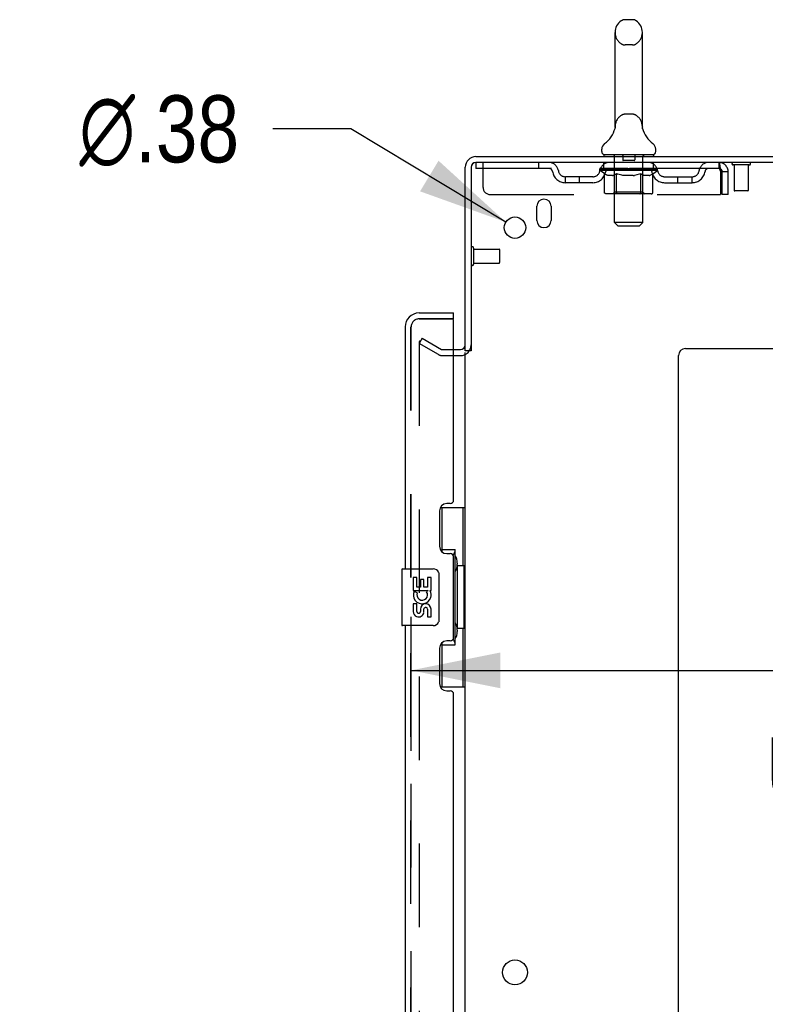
# Model space of a CAD drawing. Header units: inches. Extents: x 0 to 267, y 0 to 173.
# Tile 18 of 22: x 138 to 151, y 108 to 125. Entities that reach past the tile are written whole.
import ezdxf

# ---------------------------------------------------------------- set-up
doc = ezdxf.new("R2010")
doc.units = ezdxf.units.IN
doc.header["$LTSCALE"] = 14.6988
doc.header["$MEASUREMENT"] = 0
doc.linetypes.add('HIDDEN', pattern=[0.2, 0.1, -0.1])
doc.layers.get('0').update_dxf_attribs({"linetype": 'CONTINUOUS'})
for name, color, linetype in [('DEFAULT_2', 8, 'HIDDEN'), ('DIMENSIONS', 7, 'CONTINUOUS'), ('MASTER_DOOR_ASSEMBLY', 7, 'CONTINUOUS'), ('SLAVE_DOOR_ASSEMBLY', 7, 'CONTINUOUS')]:
    doc.layers.add(name, color=color, linetype=linetype)
doc.styles.get("Standard").update_dxf_attribs({"font": 'arial.ttf'})
doc.styles.add('TEXTSTYLE_1', font='gdt', dxfattribs={"width": 0.8})
doc.dimstyles.new('DIMSTYLE_1', dxfattribs={"dimtxt": 1.179048, "dimasz": 1.572064, "dimexe": 0.09, "dimexo": 0.07, "dimgap": 0.0375, "dimtad": 0, "dimtih": 1, "dimtoh": 1, "dimzin": 4, "dimdsep": 46, "dimtxsty": 'Standard', "dimblk": '_FILLED', "dimblk1": '_FILLED', "dimblk2": '_FILLED', "dimcen": 0.09, "dimadec": 3, "dimazin": 1, "dimtfac": 1, "dimtdec": 3, "dimtofl": 0, "dimtmove": 0, "dimatfit": 3, "dimldrblk": '_FILLED', "dimfxl": 0, "dimtolj": 1, "dimtzin": 4, "dimarcsym": 0})
doc.dimstyles.new('DIMSTYLE_2', dxfattribs={"dimtxt": 1.179048, "dimasz": 1.572064, "dimexe": 0.09, "dimexo": 0.07, "dimgap": 0.09, "dimtad": 0, "dimtih": 1, "dimtoh": 1, "dimzin": 4, "dimdsep": 46, "dimtxsty": 'Standard', "dimblk": '_FILLED', "dimblk1": '_FILLED', "dimblk2": '_FILLED', "dimcen": 0.09, "dimadec": 3, "dimazin": 1, "dimtfac": 1, "dimtdec": 3, "dimtofl": 0, "dimtmove": 0, "dimatfit": 1, "dimldrblk": '_FILLED', "dimfxl": 0, "dimtolj": 1, "dimtzin": 4, "dimarcsym": 0})

# ---------------------------------------------------------------- blocks, each defined once
blk = doc.blocks.new('_FILLED')
at = {"color": 0, "linetype": 'ByBlock'}
blk.add_solid([(0, 0), (-1, 0.2), (-1, -0.2)], dxfattribs=at)
blk = doc.blocks.new('*D8')
at = {"layer": 'DIMENSIONS', "color": 2, "linetype": 'Continuous'}
for p, q in [((161.057, 116.944), (161.057, 112.468)), ((144.432, 114.069), (144.432, 112.468)), ((144.432, 113.883), (151.251, 113.883)), ((161.057, 113.883), (156.55, 113.883))]:
    blk.add_line(p, q, dxfattribs=at)
at = {"layer": 'DIMENSIONS', "color": 2, "linetype": 'Continuous', "xscale": 1.5720641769, "yscale": 1.5720641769, "zscale": 1.5720641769, "rotation": 180}
blk.add_blockref('_FILLED', (144.432, 113.883), dxfattribs=at)
at = {"layer": 'DIMENSIONS', "color": 2, "linetype": 'Continuous', "xscale": 1.5720641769, "yscale": 1.5720641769, "zscale": 1.5720641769}
blk.add_blockref('_FILLED', (161.057, 113.883), dxfattribs=at)
at = {"layer": 'DIMENSIONS', "color": 2, "linetype": 'Continuous', "insert": (153.9, 114.473), "char_height": 1.179, "width": 6.48696, "attachment_point": 2, "line_spacing_factor": 0.9}
blk.add_mtext('16.63\\PUSABLE\\PDEPTH', dxfattribs=at)
blk = doc.blocks.new('*D20')
at = {"layer": 'DIMENSIONS', "color": 2, "linetype": 'Continuous'}
for p, q in [((143.375, 123.407), (142, 123.407)), ((146.101, 121.767), (143.375, 123.407))]:
    blk.add_line(p, q, dxfattribs=at)
at = {"layer": 'DIMENSIONS', "color": 2, "linetype": 'Continuous', "xscale": 1.5720641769, "yscale": 1.5720641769, "zscale": 1.5720641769, "rotation": 328.9528380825}
blk.add_blockref('_FILLED', (146.101, 121.767), dxfattribs=at)
at = {"layer": 'DIMENSIONS', "color": 2, "linetype": 'Continuous', "insert": (141.41, 123.997), "char_height": 1.17905, "width": 3.86003, "attachment_point": 3, "line_spacing_factor": 0.9, "style": 'TEXTSTYLE_1'}
blk.add_mtext('{\\fgdt;n}\\fArial;.38', dxfattribs=at)

msp = doc.modelspace()

# ---------------------------------------------------------------- linework, layer by layer
at = {"color": 7, "linetype": 'Continuous'}
for p, q in [((148.325, 125.328), (148.198, 125.328)), ((148.02, 123.442), (148.02, 125.105)), ((148.503, 123.442), (148.503, 125.105)), ((148.014, 123.398), (148.014, 123.397)), ((148.019, 123.416), (148.018, 123.415)), ((148.019, 123.416), (148.018, 123.415)), ((148.018, 123.415), (148.018, 123.414)), ((148.018, 123.415), (148.018, 123.414)), ((148.018, 123.414), (148.018, 123.413)), ((148.018, 123.413), (148.018, 123.413)), ((148.018, 123.413), (148.018, 123.412)), ((148.018, 123.412), (148.018, 123.411)), ((148.02, 123.424), (148.019, 123.423)), ((148.019, 123.423), (148.019, 123.422)), ((148.019, 123.423), (148.019, 123.422)), ((148.019, 123.422), (148.019, 123.422)), ((148.019, 123.422), (148.019, 123.421)), ((148.019, 123.421), (148.019, 123.42)), ((148.019, 123.42), (148.019, 123.42)), ((148.019, 123.42), (148.019, 123.419)), ((148.019, 123.419), (148.019, 123.418)), ((148.019, 123.419), (148.019, 123.418)), ((148.019, 123.418), (148.019, 123.417)), ((148.019, 123.418), (148.019, 123.417)), ((148.019, 123.417), (148.019, 123.416)), ((148.02, 123.438), (148.02, 123.442)), ((148.02, 123.438), (148.02, 123.437)), ((148.02, 123.437), (148.02, 123.436)), ((148.02, 123.436), (148.02, 123.436)), ((148.02, 123.436), (148.02, 123.435)), ((148.02, 123.435), (148.02, 123.434)), ((148.02, 123.434), (148.02, 123.434)), ((148.02, 123.433), (148.02, 123.432)), ((148.02, 123.432), (148.02, 123.431)), ((148.02, 123.431), (148.02, 123.43)), ((148.02, 123.431), (148.02, 123.43)), ((148.02, 123.43), (148.02, 123.429)), ((148.02, 123.429), (148.02, 123.428)), ((148.02, 123.429), (148.02, 123.428)), ((148.02, 123.428), (148.02, 123.427)), ((148.02, 123.427), (148.02, 123.426)), ((148.02, 123.427), (148.02, 123.426)), ((148.02, 123.426), (148.02, 123.425)), ((148.02, 123.425), (148.02, 123.424)), ((148.02, 123.425), (148.02, 123.424)), ((148.503, 123.442), (148.503, 123.438)), ((148.503, 123.437), (148.503, 123.438)), ((148.503, 123.437), (148.503, 123.438)), ((148.503, 123.432), (148.503, 123.433)), ((148.503, 123.429), (148.503, 123.43)), ((148.503, 123.43), (148.503, 123.43)), ((148.503, 123.428), (148.503, 123.429)), ((148.503, 123.427), (148.503, 123.428)), ((148.503, 123.428), (148.503, 123.428)), ((148.503, 123.426), (148.503, 123.427)), ((148.503, 123.427), (148.503, 123.427)), ((148.503, 123.425), (148.503, 123.426)), ((148.503, 123.426), (148.503, 123.426)), ((148.503, 123.424), (148.503, 123.425)), ((148.503, 123.423), (148.503, 123.424)), ((148.503, 123.424), (148.503, 123.424)), ((148.504, 123.422), (148.503, 123.423)), ((148.504, 123.422), (148.503, 123.423)), ((148.504, 123.421), (148.504, 123.422)), ((148.504, 123.421), (148.504, 123.422)), ((148.504, 123.42), (148.504, 123.421)), ((148.504, 123.42), (148.504, 123.421)), ((148.504, 123.419), (148.504, 123.42)), ((148.504, 123.418), (148.504, 123.419)), ((148.504, 123.417), (148.504, 123.418)), ((148.504, 123.417), (148.504, 123.418)), ((148.504, 123.416), (148.504, 123.417)), ((148.505, 123.415), (148.504, 123.416)), ((148.505, 123.414), (148.504, 123.415)), ((148.505, 123.414), (148.505, 123.415)), ((148.505, 123.413), (148.505, 123.414)), ((148.505, 123.412), (148.505, 123.413)), ((148.505, 123.411), (148.505, 123.412)), ((148.509, 123.397), (148.508, 123.398)), ((147.786, 123.01), (147.786, 123.048)), ((148.736, 123.01), (148.736, 123.048)), ((147.824, 122.95), (147.824, 122.92)), ((148.699, 122.95), (147.824, 122.95)), ((148.699, 122.95), (148.699, 122.92)), ((145.49, 119.503), (145.386, 119.503))]:
    msp.add_line(p, q, dxfattribs=at)
at = {"color": 3, "linetype": 'Continuous'}
for p, q in [((145.575, 122.92), (163.334, 122.92)), ((163.386, 122.816), (145.58, 122.816)), ((145.386, 119.503), (145.386, 122.731)), ((145.49, 122.726), (145.49, 119.502)), ((146.646, 121.795), (146.646, 122.045)), ((146.896, 122.045), (146.896, 121.795)), ((149.261, 119.545), (161.136, 119.545)), ((145.386, 58.368), (145.386, 119.472)), ((149.136, 57.045), (149.136, 119.42))]:
    msp.add_line(p, q, dxfattribs=at)
at = {"color": 7, "linetype": 'Continuous'}
for points in [[(148.02, 123.435), (148.02, 123.434), (148.02, 123.433)], [(148.503, 123.43), (148.503, 123.431), (148.503, 123.431), (148.503, 123.432), (148.503, 123.433), (148.503, 123.433), (148.503, 123.434), (148.503, 123.435), (148.503, 123.435), (148.503, 123.436), (148.503, 123.437)], [(148.503, 123.433), (148.503, 123.434), (148.503, 123.435), (148.503, 123.435), (148.503, 123.436), (148.503, 123.437)]]:
    msp.add_lwpolyline(points, dxfattribs=at)
at = {"color": 3, "linetype": 'Continuous'}
for centre, radius in [((146.261, 121.67), 0.188), ((146.261, 108.57), 0.219)]:
    msp.add_circle(centre, radius, dxfattribs=at)
at = {"color": 7, "linetype": 'Continuous'}
for centre, radius, start, end in [((148.261, 125.105), 0.241, 123.1848, 180), ((148.198, 125.203), 0.125, 90, 123.1848), ((148.325, 125.203), 0.125, 56.8152, 90), ((148.261, 125.105), 0.241, 0, 56.8152), ((147.538, 123.548), 0.5, 306.7414, 344.6791), ((148.985, 123.548), 0.5, 195.3209, 233.2586), ((147.911, 123.048), 0.125, 126.7414, 180), ((148.611, 123.048), 0.125, 0, 53.2586), ((147.846, 123.01), 0.06, 180, 270), ((148.676, 123.01), 0.06, 270, 360), ((145.575, 122.731), 0.085, 93.758, 176.242)]:
    msp.add_arc(centre, radius, start, end, dxfattribs=at)
at = {"color": 3, "linetype": 'Continuous'}
for centre, radius, start, end in [((145.575, 122.731), 0.189, 90, 180), ((145.58, 122.726), 0.09, 90, 180), ((146.771, 122.045), 0.125, 0, 180), ((146.771, 121.795), 0.125, 180, 360), ((145.301, 119.609), 0.085, 270, 360), ((149.261, 119.42), 0.125, 90, 180)]:
    msp.add_arc(centre, radius, start, end, dxfattribs=at)
at = {"layer": 'DEFAULT_2', "color": 8, "linetype": 'HIDDEN'}
for p, q in [((148.325, 124.883), (148.198, 124.883)), ((148.325, 123.665), (148.198, 123.665)), ((148.015, 123.398), (148.014, 123.398)), ((148.014, 123.397), (148.014, 123.397)), ((148.014, 123.397), (148.014, 123.397)), ((148.014, 123.397), (148.014, 123.397)), ((148.509, 123.397), (148.509, 123.397)), ((145.574, 122.816), (145.574, 122.712)), ((145.574, 122.816), (145.58, 122.816)), ((145.699, 122.378), (145.699, 122.816)), ((146.674, 122.816), (146.674, 122.712)), ((147.824, 122.712), (147.824, 122.816)), ((148.004, 122.95), (148.004, 122.92)), ((148.012, 121.76), (148.012, 122.92)), ((148.156, 122.94), (148.156, 122.86)), ((148.356, 122.85), (148.166, 122.85)), ((148.366, 122.94), (148.366, 122.86)), ((148.51, 121.76), (148.51, 122.92)), ((148.519, 122.95), (148.519, 122.92)), ((148.699, 122.712), (148.699, 122.816)), ((149.844, 122.816), (149.844, 122.712)), ((149.847, 122.815), (149.844, 122.816)), ((149.844, 122.712), (145.574, 122.712)), ((147.755, 122.674), (147.755, 122.707)), ((147.755, 122.706), (148, 122.706)), ((147.833, 122.62), (147.755, 122.674)), ((148.768, 122.674), (147.755, 122.674)), ((147.756, 122.706), (147.756, 122.71)), ((147.852, 122.709), (147.756, 122.71)), ((147.763, 122.707), (147.763, 122.712)), ((147.77, 122.704), (147.77, 122.707)), ((147.77, 122.704), (148.753, 122.704)), ((147.777, 122.704), (147.777, 122.707)), ((147.778, 122.704), (147.778, 122.707)), ((147.786, 122.707), (147.786, 122.712)), ((147.799, 122.704), (147.799, 122.707)), ((147.8, 122.704), (147.8, 122.707)), ((147.823, 122.707), (147.823, 122.712)), ((147.833, 122.295), (147.833, 122.62)), ((147.833, 122.62), (147.845, 122.612)), ((147.835, 122.704), (147.835, 122.707)), ((147.837, 122.704), (147.837, 122.707)), ((147.852, 122.706), (147.852, 122.709)), ((147.874, 122.707), (147.874, 122.712)), ((147.875, 122.704), (147.875, 122.706)), ((147.875, 122.704), (147.875, 122.706)), ((147.878, 122.704), (147.878, 122.706)), ((147.883, 122.704), (147.883, 122.707)), ((147.884, 122.704), (147.884, 122.706)), ((147.886, 122.704), (147.886, 122.707)), ((147.889, 122.704), (147.889, 122.707)), ((147.892, 122.704), (147.892, 122.706)), ((147.904, 122.704), (147.904, 122.706)), ((147.918, 122.704), (147.918, 122.706)), ((147.919, 122.704), (147.919, 122.708)), ((147.935, 122.704), (147.935, 122.706)), ((147.936, 122.707), (147.936, 122.712)), ((147.944, 122.704), (147.944, 122.707)), ((147.947, 122.704), (147.947, 122.707)), ((147.955, 122.704), (147.955, 122.706)), ((147.964, 122.704), (147.964, 122.71)), ((147.976, 122.704), (147.976, 122.706)), ((147.978, 122.704), (147.978, 122.706)), ((148, 122.704), (148, 122.706)), ((148.054, 122.706), (148.004, 122.706)), ((148.008, 122.707), (148.008, 122.712)), ((148.011, 122.297), (148.011, 122.672)), ((148.014, 122.704), (148.014, 122.707)), ((148.018, 122.704), (148.018, 122.707)), ((148.022, 122.704), (148.022, 122.711)), ((148.026, 122.704), (148.026, 122.706)), ((148.034, 122.704), (148.034, 122.706)), ((148.047, 122.62), (148.035, 122.612)), ((148.047, 122.295), (148.047, 122.62)), ((148.047, 122.62), (148.07, 122.612)), ((148.054, 122.704), (148.054, 122.706)), ((148.114, 122.706), (148.066, 122.706)), ((148.083, 122.704), (148.083, 122.706)), ((148.088, 122.707), (148.088, 122.712)), ((148.091, 122.704), (148.091, 122.707)), ((148.093, 122.704), (148.093, 122.711)), ((148.095, 122.704), (148.095, 122.707)), ((148.101, 122.704), (148.101, 122.707)), ((148.114, 122.704), (148.114, 122.706)), ((148.178, 122.706), (148.134, 122.706)), ((148.145, 122.704), (148.145, 122.706)), ((148.17, 122.706), (148.261, 122.712)), ((148.174, 122.707), (148.174, 122.712)), ((148.174, 122.707), (148.174, 122.712)), ((148.174, 122.712), (148.174, 122.712)), ((148.174, 122.704), (148.174, 122.707)), ((148.177, 122.704), (148.177, 122.707)), ((148.178, 122.704), (148.178, 122.707)), ((148.178, 122.704), (148.178, 122.706)), ((148.245, 122.706), (148.206, 122.706)), ((148.211, 122.704), (148.211, 122.706)), ((148.245, 122.704), (148.245, 122.706)), ((148.259, 122.707), (148.259, 122.707)), ((148.259, 122.704), (148.259, 122.707)), ((148.259, 122.704), (148.259, 122.707)), ((148.261, 122.707), (148.261, 122.712)), ((148.261, 122.712), (148.353, 122.706)), ((148.263, 122.704), (148.263, 122.707)), ((148.263, 122.707), (148.264, 122.707)), ((148.264, 122.704), (148.264, 122.707)), ((148.278, 122.704), (148.278, 122.706)), ((148.278, 122.706), (148.317, 122.706)), ((148.312, 122.704), (148.312, 122.706)), ((148.345, 122.704), (148.345, 122.707)), ((148.345, 122.704), (148.345, 122.706)), ((148.345, 122.706), (148.389, 122.706)), ((148.346, 122.704), (148.346, 122.707)), ((148.349, 122.707), (148.349, 122.712)), ((148.349, 122.707), (148.349, 122.712)), ((148.349, 122.712), (148.349, 122.712)), ((148.349, 122.704), (148.349, 122.707)), ((148.378, 122.704), (148.378, 122.706)), ((148.409, 122.704), (148.409, 122.706)), ((148.409, 122.706), (148.457, 122.706)), ((148.422, 122.704), (148.422, 122.707)), ((148.428, 122.704), (148.428, 122.707)), ((148.43, 122.704), (148.43, 122.711)), ((148.432, 122.704), (148.432, 122.707)), ((148.435, 122.707), (148.435, 122.712)), ((148.44, 122.704), (148.44, 122.706)), ((148.474, 122.619), (148.451, 122.612)), ((148.469, 122.704), (148.469, 122.706)), ((148.469, 122.706), (148.519, 122.706)), ((148.474, 122.295), (148.474, 122.619)), ((148.474, 122.619), (148.486, 122.612)), ((148.489, 122.704), (148.489, 122.706)), ((148.497, 122.704), (148.497, 122.706)), ((148.501, 122.704), (148.501, 122.711)), ((148.505, 122.704), (148.505, 122.707)), ((148.509, 122.704), (148.509, 122.707)), ((148.511, 122.297), (148.511, 122.672)), ((148.515, 122.707), (148.515, 122.712)), ((148.523, 122.704), (148.523, 122.706)), ((148.523, 122.706), (148.684, 122.706)), ((148.545, 122.704), (148.545, 122.706)), ((148.547, 122.704), (148.547, 122.706)), ((148.559, 122.704), (148.559, 122.71)), ((148.568, 122.704), (148.568, 122.706)), ((148.576, 122.704), (148.576, 122.707)), ((148.579, 122.704), (148.579, 122.707)), ((148.587, 122.707), (148.587, 122.712)), ((148.588, 122.704), (148.588, 122.706)), ((148.604, 122.704), (148.604, 122.708)), ((148.605, 122.704), (148.605, 122.706)), ((148.619, 122.704), (148.619, 122.706)), ((148.631, 122.704), (148.631, 122.706)), ((148.634, 122.704), (148.634, 122.707)), ((148.637, 122.704), (148.637, 122.707)), ((148.639, 122.704), (148.639, 122.707)), ((148.639, 122.704), (148.639, 122.706)), ((148.645, 122.704), (148.645, 122.706)), ((148.648, 122.704), (148.648, 122.706)), ((148.648, 122.704), (148.648, 122.706)), ((148.649, 122.707), (148.649, 122.712)), ((148.688, 122.619), (148.677, 122.611)), ((148.686, 122.704), (148.686, 122.707)), ((148.688, 122.704), (148.688, 122.707)), ((148.688, 122.619), (148.768, 122.674)), ((148.688, 122.295), (148.688, 122.619)), ((148.7, 122.707), (148.7, 122.712)), ((148.723, 122.704), (148.723, 122.707)), ((148.724, 122.704), (148.724, 122.707)), ((148.737, 122.707), (148.737, 122.712)), ((148.745, 122.704), (148.745, 122.707)), ((148.746, 122.704), (148.746, 122.707)), ((148.753, 122.704), (148.753, 122.707)), ((148.76, 122.707), (148.76, 122.712)), ((148.768, 122.674), (148.768, 122.712)), ((149.877, 122.649), (149.877, 122.253)), ((149.907, 122.253), (149.907, 122.649)), ((150.011, 122.649), (149.907, 122.649)), ((150.011, 122.253), (150.011, 122.649)), ((150.382, 122.773), (150.098, 122.773)), ((150.116, 122.773), (150.116, 122.326)), ((150.364, 122.773), (150.364, 122.326)), ((147.147, 122.461), (147.147, 122.565)), ((147.63, 122.565), (147.147, 122.565)), ((147.63, 122.461), (147.147, 122.461)), ((147.397, 122.461), (147.397, 122.565)), ((147.856, 122.605), (147.845, 122.612)), ((147.868, 122.599), (147.856, 122.605)), ((147.88, 122.593), (147.868, 122.599)), ((147.891, 122.589), (147.879, 122.594)), ((147.902, 122.585), (147.891, 122.589)), ((147.977, 122.585), (147.902, 122.585)), ((147.977, 122.585), (147.989, 122.589)), ((148, 122.593), (147.989, 122.589)), ((148.012, 122.599), (148, 122.593)), ((148.023, 122.605), (148.011, 122.599)), ((148.035, 122.612), (148.023, 122.605)), ((148.093, 122.605), (148.07, 122.612)), ((148.116, 122.599), (148.093, 122.605)), ((148.138, 122.594), (148.115, 122.599)), ((148.16, 122.589), (148.138, 122.594)), ((148.182, 122.585), (148.16, 122.589)), ((148.341, 122.585), (148.182, 122.585)), ((148.341, 122.585), (148.363, 122.589)), ((148.385, 122.593), (148.362, 122.589)), ((148.407, 122.599), (148.384, 122.593)), ((148.429, 122.605), (148.406, 122.599)), ((148.452, 122.612), (148.429, 122.605)), ((148.497, 122.605), (148.486, 122.612)), ((148.508, 122.599), (148.497, 122.605)), ((148.519, 122.593), (148.508, 122.599)), ((148.529, 122.589), (148.518, 122.594)), ((148.54, 122.585), (148.529, 122.589)), ((148.623, 122.585), (148.54, 122.585)), ((148.623, 122.585), (148.634, 122.589)), ((148.645, 122.593), (148.634, 122.589)), ((148.655, 122.599), (148.644, 122.593)), ((148.666, 122.605), (148.655, 122.599)), ((148.677, 122.611), (148.666, 122.605)), ((148.893, 122.565), (149.376, 122.565)), ((148.893, 122.461), (149.376, 122.461)), ((149.126, 122.461), (149.126, 122.565)), ((149.376, 122.461), (149.376, 122.565)), ((148.011, 122.297), (147.98, 122.266)), ((148.511, 122.297), (148.011, 122.297)), ((148.465, 122.269), (148.467, 122.271)), ((148.47, 122.276), (148.472, 122.279)), ((148.472, 122.279), (148.473, 122.283)), ((148.511, 122.297), (148.543, 122.266)), ((150.354, 122.316), (150.126, 122.316)), ((145.824, 122.253), (149.877, 122.253)), ((148.654, 122.266), (147.867, 122.266)), ((148.457, 122.266), (148.459, 122.266)), ((148.459, 122.266), (148.461, 122.266)), ((148.461, 122.266), (148.463, 122.267)), ((148.463, 122.267), (148.465, 122.269)), ((150.011, 122.253), (149.907, 122.253)), ((148.072, 121.7), (148.012, 121.76)), ((148.51, 121.76), (148.012, 121.76)), ((148.45, 121.7), (148.51, 121.76)), ((148.072, 121.7), (148.45, 121.7)), ((145.533, 121.312), (145.533, 121.028)), ((145.533, 121.294), (145.98, 121.294)), ((145.99, 121.284), (145.99, 121.056)), ((145.533, 121.046), (145.98, 121.046)), ((144.626, 119.724), (144.574, 119.634)), ((144.626, 119.724), (144.966, 119.528)), ((144.574, 119.654), (144.574, 58.185)), ((144.914, 119.438), (144.574, 119.634)), ((144.982, 119.524), (145.301, 119.524)), ((144.982, 119.42), (145.301, 119.42))]:
    msp.add_line(p, q, dxfattribs=at)
for points in [[(149.847, 122.815), (149.849, 122.812), (149.852, 122.806), (149.854, 122.799), (149.856, 122.79), (149.859, 122.779), (149.861, 122.767), (149.863, 122.753), (149.866, 122.738), (149.868, 122.721), (149.87, 122.704), (149.873, 122.686), (149.875, 122.668), (149.877, 122.649)], [(149.852, 122.708), (149.849, 122.71), (149.847, 122.711), (149.844, 122.712)], [(149.852, 122.708), (149.854, 122.706), (149.856, 122.702), (149.859, 122.698), (149.861, 122.693), (149.863, 122.688), (149.866, 122.682), (149.868, 122.676), (149.87, 122.67), (149.873, 122.663), (149.875, 122.656), (149.877, 122.649)], [(147.867, 122.266), (147.863, 122.266), (147.859, 122.266), (147.855, 122.267), (147.851, 122.269), (147.847, 122.271), (147.844, 122.273), (147.841, 122.276), (147.838, 122.279), (147.836, 122.283), (147.834, 122.287), (147.833, 122.291), (147.833, 122.295)], [(148.064, 122.266), (148.062, 122.266), (148.06, 122.266), (148.058, 122.267), (148.056, 122.269), (148.054, 122.271), (148.052, 122.273), (148.051, 122.276), (148.049, 122.279), (148.048, 122.283), (148.047, 122.287), (148.047, 122.291), (148.047, 122.295)], [(148.467, 122.271), (148.469, 122.273), (148.47, 122.276)], [(148.473, 122.283), (148.474, 122.287), (148.474, 122.291), (148.474, 122.295)], [(148.474, 122.287), (148.474, 122.291), (148.474, 122.295)], [(148.654, 122.266), (148.658, 122.266), (148.662, 122.266), (148.666, 122.267), (148.67, 122.269), (148.674, 122.271), (148.677, 122.273), (148.68, 122.276), (148.683, 122.279), (148.685, 122.283), (148.687, 122.287), (148.688, 122.291), (148.688, 122.295)], [(144.591, 119.674), (144.59, 119.674), (144.588, 119.674), (144.586, 119.673), (144.584, 119.672), (144.582, 119.671), (144.581, 119.67), (144.579, 119.669), (144.578, 119.667), (144.577, 119.665), (144.576, 119.663), (144.575, 119.661), (144.574, 119.659), (144.574, 119.657), (144.574, 119.654)], [(144.599, 119.672), (144.597, 119.673), (144.595, 119.674), (144.593, 119.674), (144.591, 119.674), (144.591, 119.674)]]:
    msp.add_lwpolyline(points, dxfattribs=at)
for centre, radius, start, end in [((148.261, 125.105), 0.241, 180, 236.8152), ((148.261, 125.105), 0.241, 303.1848, 360), ((148.198, 125.008), 0.125, 236.8152, 270), ((148.325, 125.008), 0.125, 270, 303.1848), ((148.198, 123.54), 0.125, 90, 123.1848), ((148.325, 123.54), 0.125, 56.8152, 90), ((148.261, 123.442), 0.241, 123.1848, 180), ((148.261, 123.442), 0.241, 0, 56.8152), ((146.858, 122.649), 0.167, 8.0716, 90), ((147.919, 122.649), 0.167, 90, 171.9284), ((147.982, 122.92), 0.03, 0, 90), ((148.146, 122.94), 0.01, 0, 90), ((148.166, 122.86), 0.01, 180, 270), ((148.356, 122.86), 0.01, 270, 360), ((148.376, 122.94), 0.01, 90, 180), ((148.54, 122.92), 0.03, 90, 180), ((148.604, 122.649), 0.167, 8.0716, 90), ((149.665, 122.649), 0.167, 90, 171.9284), ((149.844, 122.649), 0.167, 0, 90), ((150.098, 122.794), 0.0215, 90, 270), ((150.382, 122.794), 0.0215, 270, 90), ((146.858, 122.649), 0.0625, 7.9863, 90), ((147.147, 122.69), 0.229, 187.9863, 270), ((147.147, 122.69), 0.125, 188.0716, 270), ((147.63, 122.69), 0.125, 270, 351.9284), ((147.63, 122.69), 0.229, 270, 352.0137), ((147.919, 122.649), 0.0625, 90, 172.0137), ((147.98, 122.672), 0.0318, 0, 90), ((148.543, 122.672), 0.0318, 90, 180), ((148.604, 122.649), 0.0625, 7.9863, 90), ((148.893, 122.69), 0.229, 187.9863, 270), ((148.893, 122.69), 0.125, 188.0716, 270), ((149.376, 122.69), 0.125, 270, 351.9284), ((149.376, 122.69), 0.229, 270, 352.0137), ((149.665, 122.649), 0.0625, 90, 172.0137), ((149.844, 122.649), 0.063, 0, 90), ((145.824, 122.378), 0.125, 180, 270), ((150.126, 122.326), 0.01, 180, 270), ((150.354, 122.326), 0.01, 270, 360), ((145.512, 121.312), 0.0215, 0, 180), ((145.98, 121.284), 0.01, 0, 90), ((145.512, 121.028), 0.0215, 180, 360), ((145.98, 121.056), 0.01, 270, 360), ((144.982, 119.557), 0.033, 240, 270), ((145.301, 119.609), 0.189, 270, 360), ((144.982, 119.557), 0.137, 240, 270)]:
    msp.add_arc(centre, radius, start, end, dxfattribs=at)
for centre, major_axis, ratio, start_param, end_param in [((148.261, 122.712), (0.506, 0.005), 0.05963, 9.249616, 9.431313), ((148.261, 122.712), (0.506, 0), 0.060556, -3.083241, -2.96706), ((148.261, 122.712), (0.506, 0.011), 0.05688, 2.791345, 2.965878), ((147.775, 122.702), (0.158, -0.002), 0.05963, 0.605815, 1.645666), ((147.72, 122.702), (0.158, 0.002), 0.05963, 0.25549, 1.295341), ((148.261, 122.712), (0.506, -0.005), 0.05963, -2.96643, -2.791898), ((147.72, 122.697), (0.158, 0.003), 0.05688, 1.20151, 1.294789), ((147.775, 122.697), (0.158, 0), 0.060556, 1.551758, 1.645036), ((147.739, 122.697), (0.158, 0.002), 0.05963, 1.170259, 1.376596), ((147.776, 122.699), (0.131, 0.001), 0.05963, 1.065228, 1.614276), ((147.76, 122.699), (0.131, 0.003), 0.05688, 0.890143, 1.43919), ((147.806, 122.699), (0.131, 0), 0.060556, 1.240391, 1.789438), ((148.261, 122.712), (0.506, 0.015), 0.052395, 2.616403, 2.790936), ((147.825, 122.702), (0.158, -0.003), 0.05688, 0.7809, 1.820751), ((147.717, 122.702), (0.158, 0.003), 0.05688, 0.080405, 1.120256), ((148.261, 122.712), (0.506, -0.011), 0.05688, -2.791345, -2.616812), ((147.717, 122.697), (0.158, 0.005), 0.052395, 1.026568, 1.119847), ((147.825, 122.697), (0.158, -0.002), 0.05963, 1.72692, 1.820198), ((147.759, 122.699), (0.131, 0.004), 0.052395, 0.715201, 1.264248), ((147.851, 122.699), (0.131, -0.001), 0.05963, 1.415553, 1.9646), ((148.261, 122.712), (0.506, 0.02), 0.046319, 2.441654, 2.616187), ((147.888, 122.702), (0.158, -0.005), 0.052395, 0.955842, 1.995693), ((147.731, 122.702), (0.158, 0.005), 0.052395, -0.094537, 0.945314), ((148.261, 122.712), (0.506, -0.015), 0.052395, -2.616403, -2.44187), ((147.731, 122.697), (0.158, 0.006), 0.046319, 0.851819, 0.945098), ((147.888, 122.697), (0.158, -0.003), 0.05688, 1.902006, 1.995284), ((147.774, 122.699), (0.131, 0.005), 0.046319, 0.540452, 1.089499), ((147.907, 122.699), (0.131, -0.003), 0.05688, 1.590638, 2.139686), ((147.739, 122.702), (0.158, 0), 0.060556, 0.430652, 0.777569), ((148.261, 122.712), (0.506, 0.024), 0.038841, 2.267123, 2.441656), ((147.963, 122.702), (0.158, -0.006), 0.046319, 1.130591, 2.170442), ((148.261, 122.712), (0.506, -0.02), 0.046319, -2.441654, -2.267121), ((147.76, 122.702), (0.158, 0.006), 0.046319, -0.269286, 0.770565), ((147.76, 122.697), (0.158, 0.007), 0.038841, 0.677289, 0.770567), ((147.963, 122.697), (0.158, -0.005), 0.052395, 2.076947, 2.170226), ((147.804, 122.699), (0.131, 0.006), 0.038841, 0.365921, 0.914969), ((147.975, 122.699), (0.131, -0.004), 0.052395, 1.76558, 2.314627), ((148.261, 122.712), (0.506, 0.027), 0.030195, 2.09281, 2.267343), ((148.047, 122.702), (0.158, -0.007), 0.038841, 1.305122, 2.344973), ((148.261, 122.712), (0.506, -0.024), 0.038841, -2.267123, -2.092591), ((147.805, 122.702), (0.158, 0.007), 0.038841, -0.443817, 0.596034), ((147.805, 122.697), (0.158, 0.008), 0.030195, 0.502975, 0.596254), ((148.047, 122.697), (0.158, -0.006), 0.046319, 2.251696, 2.344975), ((147.847, 122.699), (0.131, 0.007), 0.030195, 0.191608, 0.740655), ((148.051, 122.699), (0.131, -0.005), 0.046319, 1.940329, 2.489376), ((147.864, 122.702), (0.158, 0.008), 0.030195, -0.61813, 0.421721), ((148.261, 122.712), (0.506, 0.029), 0.020645, 1.918687, 2.09322), ((148.137, 122.702), (0.158, -0.008), 0.030195, 1.479435, 2.519286), ((148.261, 122.712), (0.506, -0.027), 0.030195, -2.09281, -1.918277), ((147.864, 122.697), (0.158, 0.009), 0.020645, 0.328852, 0.422131), ((148.137, 122.697), (0.158, -0.007), 0.038841, 2.426227, 2.519505), ((147.903, 122.699), (0.131, 0.007), 0.020645, 0.017485, 0.566532), ((148.134, 122.699), (0.131, -0.006), 0.038841, 2.11486, 2.663907), ((147.935, 122.702), (0.158, 0.009), 0.020645, -0.792253, 0.247598), ((148.261, 122.712), (0.506, 0.03), 0.010478, 1.744704, 1.919237), ((148.231, 122.702), (0.158, -0.009), 0.020645, 1.653558, 2.693409), ((148.261, 122.712), (0.506, -0.029), 0.020645, -1.918687, -1.744154), ((147.935, 122.697), (0.158, 0.009), 0.010478, 0.154869, 0.248148), ((148.231, 122.697), (0.158, -0.008), 0.030195, 2.60054, 2.693819), ((147.97, 122.699), (0.131, 0.008), 0.010478, 6.126688, 6.675735), ((148.221, 122.699), (0.131, -0.007), 0.030195, 2.289173, 2.83822), ((148.016, 122.702), (0.158, 0.009), 0.010478, -0.966236, -0.000846), ((148.326, 122.702), (0.158, -0.009), 0.010478, 1.827541, 2.867392), ((148.261, 122.712), (0.506, -0.03), 0.010478, -1.744704, -1.570171), ((148.326, 122.697), (0.158, -0.009), 0.020645, 2.774664, 2.867942), ((148.308, 122.699), (0.131, -0.007), 0.020645, 2.463296, 3.012344), ((148.197, 122.702), (0.158, 0.009), 0.010478, 0.274201, 1.314052), ((148.128, 122.699), (0.131, 0.008), 0.010478, -0.000483, 0.504314), ((148.104, 122.697), (0.158, 0.009), 0.010478, 0.099668, 0.192946), ((148.261, 122.712), (0.506, 0.03), 0.010478, -1.571421, -1.396888), ((148.419, 122.697), (0.158, -0.009), 0.010478, 2.948646, 3.041925), ((148.395, 122.699), (0.131, -0.008), 0.010478, 2.637279, 3.142076), ((148.292, 122.702), (0.158, 0.009), 0.020645, 0.448184, 1.488034), ((148.214, 122.699), (0.131, 0.007), 0.020645, 0.129249, 0.678296), ((148.197, 122.697), (0.158, 0.009), 0.020645, 0.273651, 0.366929), ((148.261, 122.712), (0.506, 0.029), 0.020645, -1.397439, -1.222906), ((148.507, 122.702), (0.158, -0.009), 0.010478, -3.140747, -2.175357), ((148.261, 122.712), (0.506, -0.03), 0.010478, 1.222355, 1.396888), ((148.386, 122.702), (0.158, 0.008), 0.030195, 0.622307, 1.662158), ((148.302, 122.699), (0.131, 0.007), 0.030195, 0.303372, 0.852419), ((148.553, 122.699), (0.131, -0.008), 0.010478, 2.749043, 3.29809), ((148.588, 122.702), (0.158, -0.009), 0.020645, 2.893995, 3.933846), ((148.292, 122.697), (0.158, 0.008), 0.030195, 0.447774, 0.541052), ((148.588, 122.697), (0.158, -0.009), 0.010478, 2.893445, 2.986723), ((148.476, 122.702), (0.158, 0.007), 0.038841, 0.79662, 1.836471), ((148.261, 122.712), (0.506, 0.027), 0.030195, -1.223315, -1.048783), ((148.261, 122.712), (0.506, -0.029), 0.020645, 1.048373, 1.222906), ((148.389, 122.699), (0.131, 0.006), 0.038841, 0.477686, 1.026733), ((148.62, 122.699), (0.131, -0.007), 0.020645, 2.57506, 3.124108), ((148.659, 122.702), (0.158, -0.008), 0.030195, 2.719872, 3.759723), ((148.56, 122.702), (0.158, 0.006), 0.046319, 0.971151, 2.011002), ((148.386, 122.697), (0.158, 0.007), 0.038841, 0.622087, 0.715366), ((148.659, 122.697), (0.158, -0.009), 0.020645, 2.719462, 2.812741), ((148.261, 122.712), (0.506, 0.024), 0.038841, -1.049002, -0.874469), ((148.261, 122.712), (0.506, -0.027), 0.030195, 0.87425, 1.048783), ((148.472, 122.699), (0.131, 0.005), 0.046319, 0.652216, 1.201263), ((148.635, 122.702), (0.158, 0.005), 0.052395, 1.1459, 2.185751), ((148.676, 122.699), (0.131, -0.007), 0.030195, 2.400937, 2.949985), ((148.718, 122.702), (0.158, -0.007), 0.038841, 2.545558, 3.585409), ((148.548, 122.699), (0.131, 0.004), 0.052395, 0.826965, 1.376012), ((148.476, 122.697), (0.158, 0.006), 0.046319, 0.796618, 0.889896), ((148.718, 122.697), (0.158, -0.008), 0.030195, 2.545339, 2.638617), ((148.698, 122.702), (0.158, 0.003), 0.05688, 1.320842, 2.360692), ((148.261, 122.712), (0.506, 0.02), 0.046319, -0.874471, -0.699939), ((148.261, 122.712), (0.506, -0.024), 0.038841, 0.699936, 0.874469), ((148.763, 122.702), (0.158, -0.006), 0.046319, 2.371028, 3.410879), ((148.719, 122.699), (0.131, -0.006), 0.038841, 2.226624, 2.775671), ((148.748, 122.702), (0.158, 0.002), 0.05963, 1.495927, 2.535778), ((148.615, 122.699), (0.131, 0.003), 0.05688, 1.001907, 1.550954), ((148.792, 122.702), (0.158, -0.005), 0.052395, 2.196279, 3.23613), ((148.749, 122.699), (0.131, -0.005), 0.046319, 2.052093, 2.601141), ((148.56, 122.697), (0.158, 0.005), 0.052395, 0.971367, 1.064645), ((148.763, 122.697), (0.158, -0.007), 0.038841, 2.371026, 2.464304), ((148.784, 122.702), (0.158, 0), 0.060556, 1.671089, 2.71094), ((148.806, 122.702), (0.158, -0.003), 0.05688, 2.021337, 3.061188), ((148.261, 122.712), (0.506, 0.015), 0.052395, -0.699723, -0.52519), ((148.261, 122.712), (0.506, -0.02), 0.046319, 0.525406, 0.699939), ((148.803, 122.702), (0.158, -0.002), 0.05963, 1.846251, 2.886102), ((148.672, 122.699), (0.131, 0.001), 0.05963, 1.176993, 1.72604), ((148.764, 122.699), (0.131, -0.004), 0.052395, 1.877344, 2.426392), ((148.717, 122.699), (0.131, 0), 0.060556, 1.352155, 1.901202), ((148.763, 122.699), (0.131, -0.003), 0.05688, 1.702402, 2.25145), ((148.747, 122.699), (0.131, -0.001), 0.05963, 1.527317, 2.076364), ((148.635, 122.697), (0.158, 0.003), 0.05688, 1.146309, 1.239587), ((148.792, 122.697), (0.158, -0.006), 0.046319, 2.196495, 2.289773), ((148.261, 122.712), (0.506, 0.011), 0.05688, -0.524781, -0.350248), ((148.261, 122.712), (0.506, -0.015), 0.052395, 0.350657, 0.52519), ((148.698, 122.697), (0.158, 0.002), 0.05963, 1.321394, 1.414673), ((148.806, 122.697), (0.158, -0.005), 0.052395, 2.021746, 2.115024), ((148.261, 122.712), (0.506, 0.005), 0.05963, -0.349695, -0.175162), ((148.261, 122.712), (0.506, -0.011), 0.05688, 0.175715, 0.350248), ((148.748, 122.697), (0.158, 0), 0.060556, 1.496556, 1.589835), ((148.803, 122.697), (0.158, -0.003), 0.05688, 1.846804, 1.940083), ((148.784, 122.697), (0.158, -0.002), 0.05963, 1.671719, 1.764997), ((148.261, 122.712), (0.506, 0), 0.060556, -0.174533, 0), ((148.261, 122.712), (0.506, -0.005), 0.05963, 0.000629, 0.175162)]:
    msp.add_ellipse(centre, major_axis=major_axis, ratio=ratio, start_param=start_param, end_param=end_param, dxfattribs=at)
at = {"layer": 'MASTER_DOOR_ASSEMBLY', "color": 3, "linetype": 'Continuous'}
for p, q in [((144.575, 120.17), (145.182, 120.17)), ((145.182, 116.877), (145.182, 120.046)), ((144.328, 119.923), (144.328, 115.67)), ((145.122, 116.817), (145.062, 116.817)), ((144.932, 116.687), (144.932, 116.067)), ((145.062, 115.937), (145.122, 115.937)), ((145.182, 114.462), (145.182, 115.877)), ((144.328, 114.67), (144.328, 98.17)), ((145.122, 114.402), (145.062, 114.402)), ((144.932, 114.272), (144.932, 113.652)), ((145.062, 113.522), (145.122, 113.522)), ((145.182, 99.377), (145.182, 113.462))]:
    msp.add_line(p, q, dxfattribs=at)
at = {"layer": 'MASTER_DOOR_ASSEMBLY', "color": 8, "linetype": 'HIDDEN'}
for p, q in [((145.162, 120.066), (144.575, 120.066)), ((144.432, 119.923), (144.432, 115.515)), ((144.432, 114.825), (144.432, 98.015))]:
    msp.add_line(p, q, dxfattribs=at)
at = {"layer": 'MASTER_DOOR_ASSEMBLY', "color": 7, "linetype": 'Continuous'}
for p, q in [((145.182, 120.066), (145.162, 120.066)), ((145.182, 120.066), (145.182, 120.17)), ((144.946, 116.745), (145.386, 116.745)), ((144.982, 115.965), (144.982, 116.745)), ((145.347, 115.72), (145.347, 116.745)), ((144.982, 116.01), (145.209, 116.01)), ((145.209, 114.33), (145.209, 116.01)), ((145.246, 115.771), (145.246, 115.75)), ((145.246, 115.72), (145.246, 114.62)), ((145.369, 115.72), (145.246, 115.72)), ((145.369, 114.62), (145.369, 115.72)), ((144.268, 115.655), (144.268, 114.685)), ((144.283, 115.67), (144.823, 115.67)), ((144.923, 115.57), (144.923, 114.77)), ((144.471, 115.516), (144.471, 115.285)), ((144.534, 115.516), (144.471, 115.516)), ((144.534, 115.348), (144.534, 115.516)), ((144.597, 115.348), (144.534, 115.348)), ((144.597, 115.484), (144.597, 115.348)), ((144.658, 115.484), (144.597, 115.484)), ((144.658, 115.348), (144.658, 115.484)), ((144.723, 115.348), (144.658, 115.348)), ((144.723, 115.516), (144.723, 115.348)), ((144.786, 115.516), (144.723, 115.516)), ((144.786, 115.285), (144.786, 115.516)), ((144.471, 115.285), (144.733, 115.285)), ((144.542, 115.249), (144.484, 115.274)), ((144.733, 115.285), (144.706, 115.266)), ((144.768, 115.285), (144.786, 115.285)), ((144.471, 115.055), (144.471, 114.918)), ((144.534, 115.055), (144.471, 115.055)), ((144.534, 114.918), (144.534, 115.055)), ((144.597, 114.96), (144.597, 114.918)), ((144.658, 114.898), (144.658, 114.967)), ((144.723, 114.96), (144.723, 114.824)), ((144.723, 114.824), (144.786, 114.824)), ((144.786, 114.824), (144.786, 114.96)), ((144.823, 114.67), (144.283, 114.67)), ((145.369, 114.62), (145.246, 114.62)), ((145.246, 114.59), (145.246, 114.569)), ((145.347, 113.595), (145.347, 114.62)), ((144.982, 113.595), (144.982, 114.375)), ((144.982, 114.33), (145.209, 114.33)), ((144.946, 113.595), (145.386, 113.595))]:
    msp.add_line(p, q, dxfattribs=at)
for points in [[(145.173, 115.909), (145.176, 115.912), (145.181, 115.921), (145.186, 115.929), (145.19, 115.936), (145.194, 115.943), (145.197, 115.949), (145.2, 115.955), (145.203, 115.961), (145.205, 115.966), (145.207, 115.971), (145.208, 115.975), (145.209, 115.979), (145.209, 115.983), (145.209, 115.986)], [(144.917, 115.606), (144.919, 115.6), (144.92, 115.594), (144.922, 115.588), (144.923, 115.582), (144.923, 115.576), (144.923, 115.57)], [(144.923, 114.77), (144.923, 114.764), (144.923, 114.757), (144.922, 114.751), (144.92, 114.745), (144.919, 114.739), (144.917, 114.734)], [(145.209, 114.354), (145.209, 114.357), (145.209, 114.361), (145.208, 114.365), (145.207, 114.369), (145.205, 114.374), (145.203, 114.379), (145.2, 114.384), (145.197, 114.39), (145.194, 114.397), (145.19, 114.404), (145.186, 114.411), (145.181, 114.419), (145.176, 114.427), (145.173, 114.431)]]:
    msp.add_lwpolyline(points, dxfattribs=at)
at = {"layer": 'MASTER_DOOR_ASSEMBLY', "color": 3, "linetype": 'Continuous'}
for centre, radius, start, end in [((144.575, 119.923), 0.246, 90, 180), ((145.162, 120.046), 0.02, 0, 90), ((145.062, 116.687), 0.13, 90, 180), ((145.122, 116.877), 0.06, 270, 360), ((145.062, 116.067), 0.13, 180, 270), ((145.122, 115.877), 0.06, 0, 90), ((145.062, 114.272), 0.13, 90, 180), ((145.122, 114.462), 0.06, 270, 360), ((145.062, 113.652), 0.13, 180, 270), ((145.122, 113.462), 0.06, 0, 90)]:
    msp.add_arc(centre, radius, start, end, dxfattribs=at)
at = {"layer": 'MASTER_DOOR_ASSEMBLY', "color": 8, "linetype": 'HIDDEN'}
msp.add_arc((144.575, 119.923), 0.142, 90, 180, dxfattribs=at)
at = {"layer": 'MASTER_DOOR_ASSEMBLY', "color": 7, "linetype": 'Continuous'}
for centre, radius, start, end in [((144.492, 119.78), 0.26, 87.373, 90), ((144.283, 115.655), 0.015, 90, 180), ((144.823, 115.57), 0.1, 21.205, 90), ((144.629, 115.212), 0.157, 156.5966, 341.8791), ((144.629, 115.212), 0.0943, 156.5966, 35.1122), ((144.629, 115.212), 0.157, 25.737, 27.8532), ((144.632, 115.212), 0.154, 341.4199, 26.1963), ((144.691, 114.96), 0.0943, 0, 180), ((144.566, 114.918), 0.0943, 180, 248.6704), ((144.566, 114.918), 0.0943, 248.6999, 347.4338), ((144.566, 114.918), 0.0314, 180, 0.0485), ((144.692, 114.955), 0.0362, 83.4285, 161.7628), ((144.691, 114.96), 0.0314, 0, 81.2295), ((144.283, 114.685), 0.015, 180, 270), ((144.823, 114.77), 0.1, 270, 338.7946)]:
    msp.add_arc(centre, radius, start, end, dxfattribs=at)
for centre, start_param, end_param in [((145.142, 115.76), -1.51401, -0.699287), ((145.142, 115.76), -2.442306, -1.627583), ((145.142, 114.579), -1.51401, -0.699287), ((145.142, 114.579), -2.442306, -1.627583)]:
    msp.add_ellipse(centre, major_axis=(0, 0.18), ratio=0.579493, start_param=start_param, end_param=end_param, dxfattribs=at)
at = {"layer": 'SLAVE_DOOR_ASSEMBLY', "color": 8, "linetype": 'HIDDEN'}
for p, q in [((144.575, 120.066), (145.162, 120.066)), ((144.432, 115.515), (144.432, 119.923)), ((144.432, 98.015), (144.432, 114.825))]:
    msp.add_line(p, q, dxfattribs=at)
msp.add_arc((144.575, 119.923), 0.142, 90, 180, dxfattribs=at)

# ---------------------------------------------------------------- dimensions: what is measured, and where the dimension line sits
at = {"layer": 'DIMENSIONS', "color": 2, "linetype": 'Continuous'}
dim = msp.add_diameter_dim_2p(p1=(146.10082, 121.76654), p2=(146.42209, 121.57314), text='%%c<>', dimstyle='DIMSTYLE_2', override={"dimpost": '<>'}, dxfattribs=at)
dim.commit()
dim.dimension.update_dxf_attribs({"geometry": '*D20', "text_midpoint": (139.4804, 123.40714), "dimtype": 163})
dim = msp.add_linear_dim(base=(161.057455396, 113.882995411), p1=(144.432455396, 112.398137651), p2=(161.057455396, 117.014394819), text='<>\\PUSABLE\\PDEPTH', dimstyle='DIMSTYLE_1', dxfattribs=at)
dim.commit()
dim.dimension.update_dxf_attribs({"geometry": '*D8', "text_midpoint": (153.900463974, 112.114423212), "dimtype": 160})

doc.saveas('drawing.dxf')
